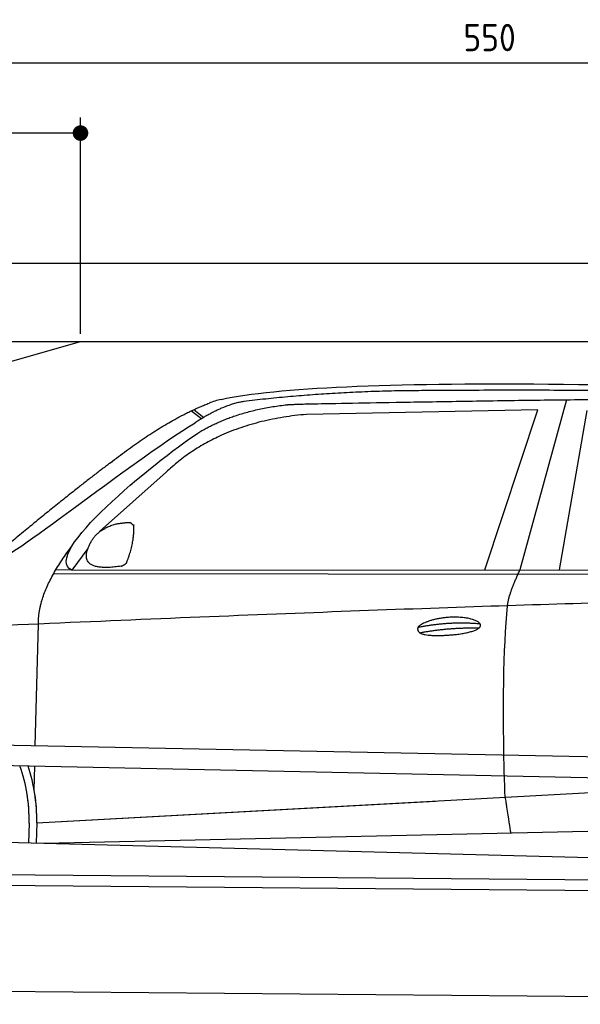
# Model space of a CAD drawing. Header units: millimetres. Extents: x -411 to 6777, y 0 to 6877.
# Tile 4 of 6: x 1744 to 3183, y 4350 to 6877. Entities that reach past the tile are written whole.
import ezdxf

# ---------------------------------------------------------------- set-up
doc = ezdxf.new("R2010")
doc.units = ezdxf.units.MM
doc.layers.add('4', color=3, linetype='Continuous')
for name, color, linetype, lineweight in [('car', 10, 'Continuous', 25), ('Freiraum', 7, 'Continuous', 25), ('Gebäude', 7, 'Continuous', 25), ('Plattform', 7, 'Continuous', 25)]:
    doc.layers.add(name, color=color, linetype=linetype, lineweight=lineweight)
doc.styles.get("Standard").update_dxf_attribs({"font": 'ISOCP.SHX'})
doc.dimstyles.new('GEN-ISO', dxfattribs={"dimscale": 20, "dimtxt": 3.5, "dimasz": 2, "dimexe": 2, "dimexo": 1, "dimgap": 1.5, "dimtad": 1, "dimdec": 1, "dimlfac": 0.1, "dimdsep": 46, "dimtxsty": 'STANDARD', "dimblk": 'PUNKT', "dimcen": 2, "dimclrd": 256, "dimclre": 256, "dimclrt": 2, "dimadec": 0, "dimazin": 0, "dimtp": 0.1, "dimtm": 0.1, "dimtfac": 0.71, "dimtdec": 1, "dimtmove": 2, "dimatfit": 3, "dimldrblk": 'PUNKT', "dimfxl": 2, "dimtolj": 1, "dimarcsym": 0})

# ---------------------------------------------------------------- blocks, each defined once
blk = doc.blocks.new('PUNKT')
at = {"layer": '4', "color": 0, "linetype": 'ByBlock'}
blk.add_line((-0.5, 0), (-1, 0), dxfattribs=at)
at = {"layer": '4', "color": 0, "linetype": 'ByBlock', "const_width": 0.5}
blk.add_lwpolyline([(-0.25, 0, 1), (0.25, 0, 1)], format="xyb", close=True, dxfattribs=at)
blk = doc.blocks.new('*D335')
at = {"layer": '4', "lineweight": -2, "transparency": 16777216}
for p, q in [((200, 6070.9), (200, 6805.8)), ((5700, 6270.9), (5700, 6805.8)), ((240, 6765.8), (5660, 6765.8))]:
    blk.add_line(p, q, dxfattribs=at)
at = {"layer": 'Defpoints', "color": 0, "transparency": 16777216}
for p in [(5700, 6765.8), (5700, 6250.9), (200, 6050.9)]:
    blk.add_point(p, dxfattribs=at)
at = {"layer": '4', "lineweight": -2, "transparency": 16777216, "xscale": 40, "yscale": 40, "zscale": 40, "rotation": 180}
blk.add_blockref('PUNKT', (200, 6765.8), dxfattribs=at)
at = {"layer": '4', "lineweight": -2, "transparency": 16777216, "xscale": 40, "yscale": 40, "zscale": 40}
blk.add_blockref('PUNKT', (5700, 6765.8), dxfattribs=at)
at = {"layer": '4', "color": 2, "transparency": 16777216, "insert": (2950, 6830.8), "char_height": 70, "attachment_point": 5}
blk.add_mtext('550', dxfattribs=at)
blk = doc.blocks.new('Car')
at = {"layer": 'car'}
for p, q in [((3093.2, 5930.1), (2977.8, 5492.1)), ((2131, 5893.1), (2157.2, 5872.8)), ((2136.8, 5895.8), (2162.4, 5876)), ((3020, 5903.7), (2426.3, 5886.3)), ((2887.8, 5491.3), (3020, 5903.7)), ((3079.5, 5493.1), (3146.6, 5902.9)), ((2066.9, 5734.4), (1897.5, 5580.5)), ((1868.2, 5537), (1827.6, 5481)), ((1780.7, 5471.7), (4424, 5492.7)), ((1827.6, 5481), (4479.4, 5506.7)), ((1827.6, 5481), (1786.4, 5481.7)), ((1737.6, 5029.5), (1742.9, 5342)), ((1735.7, 4916.5), (1736.7, 4977.1)), ((1743, 4831.9), (3612, 4951.2)), ((1743, 4831.9), (2766.5, 4897.2)), ((1723.4, 4831.1), (1722.5, 4780.7)), ((1743, 4831.9), (1742.3, 4780.3)), ((1762.8, 4780), (3648.2, 4838.6)), ((1664.3, 4781.7), (3713.3, 4747))]:
    blk.add_line(p, q, dxfattribs=at)
for centre, radius, start, end in [((2245.4, 5752.7), 174.5, 102.8736, 113.54), ((1318.9, 4837.9), 404.6, 359.0314, 20.1942), ((1318.9, 4837.9), 424.2, 359.1908, 19.1882), ((1318.9, 4837.9), 404.6, 359.0315, 10.2025), ((1318.9, 4837.9), 424.2, 359.1908, 9.6942)]:
    blk.add_arc(centre, radius, start, end, dxfattribs=at)
for points, degree in [([(2206.5, 5922.9), (2493.5, 5987.1), (3378.6, 5981.9), (4551.1, 5929.4)], 3), ([(2737, 5950.1), (2494.1, 5947.8), (2265, 5917.9)], 2), ([(3701.2, 5944.3), (3352.8, 5960.5), (2737, 5950.1)], 2), ([(1923.7, 5757.4), (2063.8, 5868.9), (2175.7, 5912.7)], 2), ([(2265, 5917.9), (2208.8, 5908.3), (2140.9, 5862.4)], 2), ([(2147.5, 5835.7), (2240.7, 5894.3), (2376.2, 5910.7)], 2), ([(1627.8, 5503.6), (1663.5, 5500.2), (1963.4, 5751.8), (2140.9, 5862.4)], 3), ([(2426.3, 5886.3), (2202.4, 5865), (2066.9, 5734.4)], 2), ([(1827.6, 5481), (1744.3, 5520.3), (2036, 5759.3), (2147.5, 5835.7)], 3), ([(1923.7, 5757.4), (1843.2, 5696.2), (1741.6, 5611.8), (1613.2, 5505.4), (1619.2, 5503.5)], 4), ([(1876.3, 5554.8), (1892.6, 5585.2), (1935.1, 5599.6)], 2), ([(1935.1, 5599.6), (1963.8, 5605.7), (1976.7, 5604.5)], 2), ([(1967.3, 5500.4), (1988.3, 5553.6), (1985.2, 5598.4)], 2), ([(1976.7, 5604.5), (1982.8, 5598.5), (1985.2, 5598.4)], 2), ([(1742.9, 5342), (1739.8, 5425.6), (1827.6, 5543.7)], 2), ([(1953.9, 5492.6), (1831.8, 5472.7), (1876.3, 5554.8)], 2), ([(1953.9, 5492.6), (1959.9, 5494.4), (1967.3, 5500.4)], 2), ([(2946.7, 5399.9), (2949.6, 5430.9), (2977.8, 5492.1)], 2), ([(4698.7, 5437), (3822.1, 5457.3), (1390, 5322.9)], 2), ([(2717.1, 5342.5), (2792.5, 5359.4), (2876.1, 5353.6)], 2), ([(2722.2, 5328.7), (2796.2, 5343.3), (2874.1, 5342.5)], 2)]:
    blk.add_open_spline(points, degree=degree, dxfattribs=at)
for points, degree, knots in [([(2376.2, 5910.7), (2402.7, 5913), (2542.1, 5916.1), (3563.3, 5945.6), (4183.6, 5944.8), (4640.6, 5776.4), (4618.5, 5602.6)], 4, [0.0821318, 0.0821318, 0.0821318, 0.0821318, 0.0821318, 0.258851, 0.508851, 1, 1, 1, 1, 1]), ([(2945, 4908.6), (2944.4, 4922.2), (2943.9, 4935.5), (2943.4, 4948.7), (2936, 5138.5), (2937.1, 5288.9), (2946.7, 5399.9)], 3, [0, 0, 0, 0, 0.064923, 0.064923, 0.064923, 1, 1, 1, 1]), ([(2717.1, 5342.5), (2721.3, 5347.6), (2742.3, 5364), (2825, 5384.1), (2940.4, 5348), (2831.7, 5319.4), (2746.9, 5320), (2712.5, 5323.5), (2717.1, 5342.5)], 5, [0, 0, 0, 0, 0, 0, 0.300106, 0.500106, 0.700106, 1, 1, 1, 1, 1, 1]), ([(2945, 4908.6), (2945.7, 4904), (2946.4, 4899.4), (2947.1, 4895.1), (2947.8, 4891.1), (2948.4, 4887.2), (2949, 4883.5), (2953.8, 4853.3), (2957.5, 4831.2), (2960.2, 4817.2)], 3, [-0.000011, -0.000011, -0.000011, -0.000011, 0.107576, 0.107576, 0.107576, 0.206414, 0.206414, 0.206414, 1, 1, 1, 1])]:
    blk.add_open_spline(points, degree=degree, knots=knots, dxfattribs=at)
blk = doc.blocks.new('_Dot')
at = {"color": 0, "linetype": 'ByBlock', "lineweight": -2}
blk.add_line((-0.5, 0), (-1, 0), dxfattribs=at)
at = {"color": 0, "linetype": 'ByBlock', "const_width": 0.5}
blk.add_lwpolyline([(-0.25, 0, 1), (0.25, 0, 1)], format="xyb", close=True, dxfattribs=at)
blk = doc.blocks.new('*D341')
at = {"layer": '4', "lineweight": -2, "transparency": 16777216}
for p, q in [((200, 6070.9), (200, 6625.7)), ((1899.7, 6070.8), (1899.7, 6625.7)), ((1859.7, 6585.7), (240, 6585.7))]:
    blk.add_line(p, q, dxfattribs=at)
at = {"layer": 'Defpoints', "color": 0, "transparency": 16777216}
for p in [(200, 6585.7), (200, 6050.9), (1899.7, 6050.8)]:
    blk.add_point(p, dxfattribs=at)
at = {"layer": '4', "lineweight": -2, "transparency": 16777216, "xscale": 40, "yscale": 40, "zscale": 40, "rotation": 180}
blk.add_blockref('_Dot', (200, 6585.7), dxfattribs=at)
at = {"layer": '4', "lineweight": -2, "transparency": 16777216, "xscale": 40, "yscale": 40, "zscale": 40}
blk.add_blockref('_Dot', (1899.7, 6585.7), dxfattribs=at)
at = {"layer": '4', "color": 2, "transparency": 16777216, "insert": (1049.8, 6650.7), "char_height": 70, "attachment_point": 5}
blk.add_mtext('170', dxfattribs=at)
blk = doc.blocks.new('Plattform OG 6200 550')
at = {"layer": 'Plattform'}
for p, q in [((5482.3, 4939.6), (348.5, 5042)), ((5481.2, 4883.6), (347.5, 4991)), ((440.2, 4693.6), (5395, 4650.4)), ((446, 4666.5), (5394.8, 4623.4)), ((5437.5, 4350), (372.6, 4394.2))]:
    blk.add_line(p, q, dxfattribs=at)
blk = doc.blocks.new('Gebäude_385_GT200')
at = {"layer": 'Freiraum'}
blk.add_lwpolyline([(200, 5800.9), (350, 5800.9), (350, 5650.9), (499.8, 5650.9), (1900, 6050.9)], dxfattribs=at)
at = {"layer": 'Gebäude'}
for p, q in [((5900, 6250.8), (0, 6250.8)), ((200, 6050.9), (5700, 6050.9))]:
    blk.add_line(p, q, dxfattribs=at)

msp = doc.modelspace()

# ---------------------------------------------------------------- block references
at = {"layer": 'car', "rotation": 359.4752422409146}
msp.add_blockref('Car', (0, 0), dxfattribs=at)
at = {"layer": 'Gebäude', "linetype": 'Continuous'}
msp.add_blockref('Gebäude_385_GT200', (0, 0), dxfattribs=at)
at = {"layer": 'Plattform'}
msp.add_blockref('Plattform OG 6200 550', (0, 0), dxfattribs=at)

# ---------------------------------------------------------------- dimensions: what is measured, and where the dimension line sits
at = {"layer": '4'}
for base, p1, p2, override, picture, middle in [((5700, 6765.8), (200, 6050.88), (5700, 6250.88), {"dimtdec": 3, "dimtolj": 0}, '*D335', (2950, 6830.8)), ((200, 6585.7), (1899.68, 6050.79), (200, 6050.88), {"dimblk1": 'Dot', "dimblk2": 'Dot', "dimsah": 1, "dimtdec": 3, "dimtolj": 0}, '*D341', (1049.84, 6650.7))]:
    dim = msp.add_linear_dim(base=base, p1=p1, p2=p2, dimstyle='GEN-ISO', override=override, dxfattribs=at)
    dim.commit()
    dim.dimension.update_dxf_attribs({"geometry": picture, "text_midpoint": middle})

doc.saveas('drawing.dxf')
